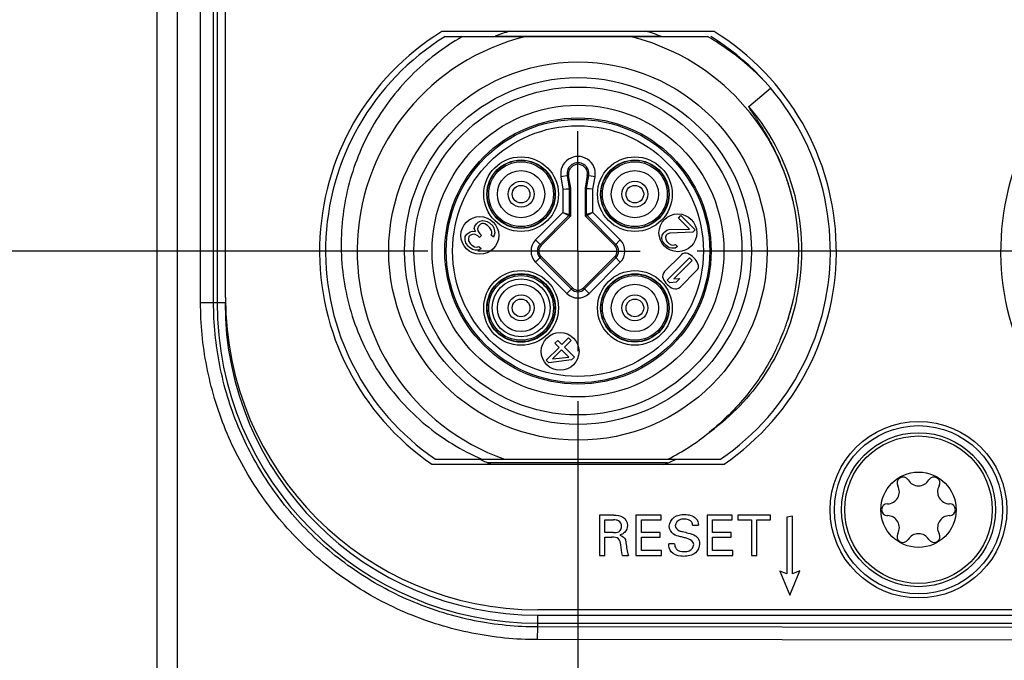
# Model space of a CAD drawing. Header units: inches. Extents: x 0 to 34, y 0 to 22.
# Tile 4 of 59: x 6.5 to 7.8, y 8.9 to 9.7. Entities that reach past the tile are written whole.
import ezdxf

# ---------------------------------------------------------------- set-up
doc = ezdxf.new("R2010")
doc.units = ezdxf.units.IN
doc.header["$LTSCALE"] = 1.87
doc.header["$MEASUREMENT"] = 0
doc.linetypes.add('CENTER', pattern=[0.6, 0.375, -0.075, 0.075, -0.075])
doc.layers.get('0').update_dxf_attribs({"linetype": 'CONTINUOUS'})
for name, color, linetype in [('02___PRT_ALL_AXES', 7, 'CONTINUOUS'), ('COSMETIC', 7, 'CONTINUOUS'), ('DEFAULT_1', 7, 'CENTER'), ('DIMENSIONS', 7, 'CONTINUOUS')]:
    doc.layers.add(name, color=color, linetype=linetype)
doc.styles.get("Standard").update_dxf_attribs({"font": 'txt', "width": 0.8})
doc.dimstyles.new('DIMSTYLE_1', dxfattribs={"dimtxt": 0.125, "dimasz": 0.18, "dimexe": 0.125, "dimexo": 0.0625, "dimgap": 0.03125, "dimtad": 0, "dimtih": 1, "dimtoh": 1, "dimdec": 3, "dimzin": 4, "dimdsep": 46, "dimtxsty": 'STANDARD', "dimblk": '_FILLED', "dimblk1": '_FILLED', "dimblk2": '_FILLED', "dimcen": 0.09, "dimadec": 0, "dimazin": 0, "dimtp": 0.001, "dimtm": 0.001, "dimtfac": 1, "dimtdec": 3, "dimtofl": 0, "dimtmove": 0, "dimatfit": 3, "dimldrblk": '_FILLED', "dimfxl": 1, "dimtolj": 1, "dimtzin": 4, "dimarcsym": 0})

# ---------------------------------------------------------------- blocks, each defined once
blk = doc.blocks.new('*D19')
at = {"layer": 'DIMENSIONS', "color": 2, "linetype": 'CONTINUOUS'}
blk.add_line((7.0374, 9.4114), (6.0124, 9.4114), dxfattribs=at)
at = {"layer": 'DIMENSIONS', "color": 2, "linetype": 'CONTINUOUS', "insert": (5.9499, 9.4739), "char_height": 0.125, "width": 1.325, "attachment_point": 3, "line_spacing_factor": 0.9}
blk.add_mtext('1.053{\\Ftxt.shx;\\W1.000000;\\H0.125000; }[26.74]', dxfattribs=at)
blk = doc.blocks.new('_FILLED')
at = {"color": 0, "linetype": 'BYBLOCK'}
blk.add_solid([(0, 0), (-1, 0.1736), (-1, -0.1736)], dxfattribs=at)
blk = doc.blocks.new('*D21')
at = {"layer": 'DIMENSIONS', "color": 2, "linetype": 'CONTINUOUS'}
blk.add_line((7.0374, 10.7914), (6.0124, 10.7914), dxfattribs=at)
at = {"layer": 'DIMENSIONS', "color": 2, "linetype": 'CONTINUOUS', "insert": (5.9499, 10.8539), "char_height": 0.125, "width": 1.325, "attachment_point": 3, "line_spacing_factor": 0.9}
blk.add_mtext('2.433{\\Ftxt.shx;\\W1.000000;\\H0.125000; }[61.79]', dxfattribs=at)
blk = doc.blocks.new('*D22')
at = {"layer": 'DIMENSIONS', "color": 2, "linetype": 'CONTINUOUS'}
blk.add_line((7.812, 11.251), (6.0124, 11.251), dxfattribs=at)
at = {"layer": 'DIMENSIONS', "color": 2, "linetype": 'CONTINUOUS', "insert": (5.9499, 11.3135), "char_height": 0.125, "width": 1.325, "attachment_point": 3, "line_spacing_factor": 0.9}
blk.add_mtext('2.892{\\Ftxt.shx;\\W1.000000;\\H0.125000; }[73.46]', dxfattribs=at)
blk = doc.blocks.new('*D23')
at = {"layer": 'DIMENSIONS', "color": 2, "linetype": 'CONTINUOUS'}
blk.add_line((7.812, 12.182), (6.0124, 12.182), dxfattribs=at)
at = {"layer": 'DIMENSIONS', "color": 2, "linetype": 'CONTINUOUS', "insert": (5.9499, 12.2445), "char_height": 0.125, "width": 1.325, "attachment_point": 3, "line_spacing_factor": 0.9}
blk.add_mtext('3.823{\\Ftxt.shx;\\W1.000000;\\H0.125000; }[97.11]', dxfattribs=at)
blk = doc.blocks.new('*D24')
at = {"layer": 'DIMENSIONS', "color": 2, "linetype": 'CONTINUOUS'}
blk.add_line((7.7634, 14.3814), (6.0124, 14.3814), dxfattribs=at)
at = {"layer": 'DIMENSIONS', "color": 2, "linetype": 'CONTINUOUS', "insert": (5.9499, 14.4439), "char_height": 0.125, "width": 1.725, "attachment_point": 3, "line_spacing_factor": 0.9}
blk.add_mtext('2X 6.023{\\Ftxt.shx;\\W1.000000;\\H0.125000; }[152.97]', dxfattribs=at)
blk = doc.blocks.new('*D25')
at = {"layer": 'DIMENSIONS', "color": 2, "linetype": 'CONTINUOUS'}
blk.add_line((8.4624, 15.948), (6.0124, 15.948), dxfattribs=at)
at = {"layer": 'DIMENSIONS', "color": 2, "linetype": 'CONTINUOUS', "insert": (5.9499, 16.0105), "char_height": 0.125, "width": 1.425, "attachment_point": 3, "line_spacing_factor": 0.9}
blk.add_mtext('7.589{\\Ftxt.shx;\\W1.000000;\\H0.125000; }[192.77]', dxfattribs=at)
blk = doc.blocks.new('*D30')
at = {"layer": 'DIMENSIONS', "color": 2, "linetype": 'CONTINUOUS'}
blk.add_line((7.2249, 9.2239), (7.2249, 7.6569), dxfattribs=at)
at = {"layer": 'DIMENSIONS', "color": 2, "linetype": 'CONTINUOUS', "insert": (7.1624, 7.5944), "char_height": 0.125, "width": 1.525, "attachment_point": 3, "rotation": 90, "line_spacing_factor": 0.9}
blk.add_mtext('4X .525{\\Ftxt.shx;\\W1.000000;\\H0.125000; }[13.34]', dxfattribs=at)
blk = doc.blocks.new('*D32')
at = {"layer": 'DIMENSIONS', "color": 2, "linetype": 'CONTINUOUS'}
blk.add_line((8.0748, 9.2239), (8.0748, 7.6569), dxfattribs=at)
at = {"layer": 'DIMENSIONS', "color": 2, "linetype": 'CONTINUOUS', "insert": (8.0123, 7.5944), "char_height": 0.125, "width": 1.325, "attachment_point": 3, "rotation": 90, "line_spacing_factor": 0.9}
blk.add_mtext('1.375{\\Ftxt.shx;\\W1.000000;\\H0.125000; }[34.92]', dxfattribs=at)
blk = doc.blocks.new('*D33')
at = {"layer": 'DIMENSIONS', "color": 2, "linetype": 'CONTINUOUS'}
blk.add_line((8.9561, 9.1835), (8.9561, 7.6569), dxfattribs=at)
at = {"layer": 'DIMENSIONS', "color": 2, "linetype": 'CONTINUOUS', "insert": (8.8936, 7.5944), "char_height": 0.125, "width": 1.325, "attachment_point": 3, "rotation": 90, "line_spacing_factor": 0.9}
blk.add_mtext('2.256{\\Ftxt.shx;\\W1.000000;\\H0.125000; }[57.31]', dxfattribs=at)
blk = doc.blocks.new('*D34')
at = {"layer": 'DIMENSIONS', "color": 2, "linetype": 'CONTINUOUS'}
blk.add_line((9.8249, 9.2228), (9.8249, 7.6569), dxfattribs=at)
at = {"layer": 'DIMENSIONS', "color": 2, "linetype": 'CONTINUOUS', "insert": (9.7624, 7.5944), "char_height": 0.125, "width": 1.625, "attachment_point": 3, "rotation": 90, "line_spacing_factor": 0.9}
blk.add_mtext('6X 3.125{\\Ftxt.shx;\\W1.000000;\\H0.125000; }[79.38]', dxfattribs=at)
blk = doc.blocks.new('*D39')
at = {"layer": 'DIMENSIONS', "color": 2, "linetype": 'CONTINUOUS'}
blk.add_line((7.2195, 12.0064), (6.0124, 12.0064), dxfattribs=at)
at = {"layer": 'DIMENSIONS', "color": 2, "linetype": 'CONTINUOUS', "insert": (5.9499, 12.0689), "char_height": 0.125, "width": 1.325, "attachment_point": 3, "line_spacing_factor": 0.9}
blk.add_mtext('3.648{\\Ftxt.shx;\\W1.000000;\\H0.125000; }[92.65]', dxfattribs=at)

msp = doc.modelspace()

# ---------------------------------------------------------------- linework, layer by layer
at = {"color": 7, "linetype": 'CONTINUOUS'}
for p, q in [((6.7249, 8.4028), (6.7249, 15.904)), ((6.6999, 8.4284), (6.6999, 15.8784)), ((6.7539, 9.3473), (6.7539, 14.9595)), ((6.7701, 9.3473), (6.7701, 14.9595)), ((6.7744, 14.9595), (6.7744, 9.3473)), ((6.7849, 9.3534), (6.7849, 14.9534)), ((7.059, 9.6791), (7.3864, 9.6791)), ((7.4383, 9.592), (7.4653, 9.6149)), ((7.2132, 9.5059), (7.2036, 9.5042)), ((7.2036, 9.5042), (7.2062, 9.4887)), ((7.2113, 9.5056), (7.2141, 9.4896)), ((7.216, 9.4897), (7.2132, 9.5059)), ((7.2365, 9.5059), (7.2338, 9.4897)), ((7.2357, 9.4896), (7.2384, 9.5056)), ((7.2462, 9.5042), (7.2365, 9.5059)), ((7.2435, 9.4887), (7.2462, 9.5042)), ((7.2062, 9.4887), (7.2141, 9.4896)), ((7.2062, 9.4887), (7.2141, 9.4892)), ((7.2062, 9.4887), (7.2062, 9.4595)), ((7.216, 9.4897), (7.2141, 9.4896)), ((7.2141, 9.4896), (7.2141, 9.4892)), ((7.216, 9.4894), (7.2141, 9.4892)), ((7.2141, 9.4892), (7.2141, 9.4571)), ((7.216, 9.4894), (7.216, 9.4897)), ((7.216, 9.4563), (7.216, 9.4894)), ((7.2337, 9.4894), (7.2357, 9.4892)), ((7.2337, 9.4894), (7.2337, 9.4563)), ((7.2338, 9.4897), (7.2357, 9.4896)), ((7.2338, 9.4897), (7.2338, 9.4894)), ((7.2435, 9.4887), (7.2357, 9.4896)), ((7.2357, 9.4892), (7.2357, 9.4896)), ((7.2357, 9.4571), (7.2357, 9.4892)), ((7.2435, 9.4887), (7.2357, 9.4892)), ((7.2435, 9.4595), (7.2435, 9.4887)), ((7.172, 9.4253), (7.2062, 9.4595)), ((7.2135, 9.4557), (7.1776, 9.4197)), ((7.179, 9.4184), (7.2155, 9.4549)), ((7.2062, 9.4595), (7.2135, 9.4557)), ((7.2062, 9.4595), (7.2141, 9.4571)), ((7.2135, 9.4557), (7.2155, 9.4549)), ((7.216, 9.4563), (7.2141, 9.4571)), ((7.2357, 9.4571), (7.2337, 9.4563)), ((7.2343, 9.4549), (7.2362, 9.4557)), ((7.2343, 9.4549), (7.2708, 9.4184)), ((7.2435, 9.4595), (7.2357, 9.4571)), ((7.2435, 9.4595), (7.2362, 9.4557)), ((7.2722, 9.4197), (7.2362, 9.4557)), ((7.2435, 9.4595), (7.2777, 9.4253)), ((7.3503, 9.4526), (7.3533, 9.4556)), ((7.3641, 9.4388), (7.3503, 9.4526)), ((7.3533, 9.4556), (7.371, 9.4379)), ((7.0955, 9.4395), (7.0963, 9.4424)), ((7.0969, 9.4357), (7.0955, 9.4395)), ((7.0963, 9.4424), (7.0981, 9.4453)), ((7.0981, 9.4453), (7.1005, 9.4476)), ((7.1007, 9.4426), (7.0994, 9.4392)), ((7.0994, 9.4392), (7.0998, 9.4365)), ((7.1005, 9.4476), (7.1028, 9.4489)), ((7.1031, 9.445), (7.1007, 9.4426)), ((7.1028, 9.4489), (7.1056, 9.4496)), ((7.1048, 9.4457), (7.1031, 9.445)), ((7.107, 9.4458), (7.1048, 9.4457)), ((7.1056, 9.4496), (7.1083, 9.4492)), ((7.1087, 9.4454), (7.107, 9.4458)), ((7.1083, 9.4492), (7.1116, 9.4483)), ((7.1119, 9.4433), (7.1087, 9.4454)), ((7.1116, 9.4483), (7.1143, 9.4468)), ((7.115, 9.4402), (7.1119, 9.4433)), ((7.1143, 9.4468), (7.1185, 9.4427)), ((7.117, 9.437), (7.115, 9.4402)), ((7.1185, 9.4427), (7.12, 9.44)), ((7.12, 9.44), (7.1209, 9.4367)), ((7.336, 9.4373), (7.3388, 9.4381)), ((7.3388, 9.4381), (7.3641, 9.4388)), ((7.371, 9.4379), (7.3681, 9.4349)), ((7.0841, 9.4249), (7.0843, 9.4294)), ((7.0843, 9.4294), (7.0862, 9.4323)), ((7.0862, 9.4323), (7.0874, 9.4335)), ((7.0874, 9.4335), (7.0903, 9.4353)), ((7.0888, 9.4297), (7.0881, 9.4269)), ((7.0881, 9.4269), (7.0884, 9.4241)), ((7.09, 9.4309), (7.0888, 9.4297)), ((7.0934, 9.4322), (7.09, 9.4309)), ((7.0903, 9.4353), (7.0931, 9.4361)), ((7.0931, 9.4361), (7.0969, 9.4357)), ((7.0956, 9.4323), (7.0934, 9.4322)), ((7.0999, 9.4304), (7.0956, 9.4323)), ((7.0998, 9.4365), (7.1023, 9.4328)), ((7.102, 9.4283), (7.0999, 9.4304)), ((7.1044, 9.4307), (7.102, 9.4283)), ((7.1023, 9.4328), (7.1044, 9.4307)), ((7.1167, 9.4314), (7.1173, 9.4332)), ((7.1193, 9.4288), (7.1167, 9.4314)), ((7.1175, 9.4354), (7.117, 9.437)), ((7.1173, 9.4332), (7.1175, 9.4354)), ((7.1205, 9.4311), (7.1193, 9.4288)), ((7.1212, 9.434), (7.1205, 9.4311)), ((7.1209, 9.4367), (7.1212, 9.434)), ((7.3297, 9.4271), (7.3301, 9.4314)), ((7.3305, 9.4239), (7.3297, 9.4271)), ((7.3301, 9.4314), (7.332, 9.4343)), ((7.332, 9.4343), (7.3332, 9.4355)), ((7.3332, 9.4355), (7.336, 9.4373)), ((7.3349, 9.4313), (7.3341, 9.4286)), ((7.3341, 9.4286), (7.3344, 9.4259)), ((7.3344, 9.4259), (7.3363, 9.4228)), ((7.3361, 9.4325), (7.3349, 9.4313)), ((7.3395, 9.4339), (7.3361, 9.4325)), ((7.3681, 9.4349), (7.3395, 9.4339)), ((7.085, 9.4217), (7.0841, 9.4249)), ((7.088, 9.4174), (7.085, 9.4217)), ((7.0891, 9.4164), (7.088, 9.4174)), ((7.0884, 9.4241), (7.0905, 9.4209)), ((7.0933, 9.4133), (7.0891, 9.4164)), ((7.0905, 9.4209), (7.0925, 9.4188)), ((7.0925, 9.4188), (7.0958, 9.4168)), ((7.0966, 9.4124), (7.0933, 9.4133)), ((7.0958, 9.4168), (7.0985, 9.4164)), ((7.0985, 9.4164), (7.1013, 9.4172)), ((7.1039, 9.4145), (7.101, 9.4127)), ((7.1013, 9.4172), (7.1039, 9.4145)), ((7.172, 9.4253), (7.179, 9.4184)), ((7.2708, 9.4184), (7.2777, 9.4253)), ((7.3328, 9.4204), (7.3305, 9.4239)), ((7.3348, 9.4184), (7.3328, 9.4204)), ((7.3389, 9.4155), (7.3348, 9.4184)), ((7.3363, 9.4228), (7.3383, 9.4209)), ((7.3383, 9.4209), (7.3413, 9.419)), ((7.342, 9.4148), (7.3389, 9.4155)), ((7.3413, 9.419), (7.344, 9.4187)), ((7.3464, 9.4151), (7.342, 9.4148)), ((7.344, 9.4187), (7.3468, 9.4195)), ((7.3492, 9.417), (7.3464, 9.4151)), ((7.3468, 9.4195), (7.3492, 9.417)), ((7.101, 9.4127), (7.0966, 9.4124)), ((7.179, 9.4045), (7.172, 9.3975)), ((7.1776, 9.4031), (7.2166, 9.3641)), ((7.179, 9.4045), (7.2179, 9.3655)), ((7.2318, 9.3655), (7.2708, 9.4045)), ((7.2332, 9.3641), (7.2722, 9.4031)), ((7.2777, 9.3975), (7.2708, 9.4045)), ((7.3329, 9.3858), (7.3535, 9.4064)), ((7.3362, 9.3752), (7.3641, 9.4031)), ((7.3641, 9.4031), (7.3676, 9.3996)), ((7.211, 9.3585), (7.172, 9.3975)), ((7.2777, 9.3975), (7.2388, 9.3585)), ((7.3676, 9.3996), (7.3445, 9.3765)), ((7.3445, 9.3765), (7.3521, 9.3771)), ((7.3521, 9.3771), (7.3473, 9.3724)), ((7.373, 9.3869), (7.3524, 9.3663)), ((7.211, 9.3585), (7.2179, 9.3655)), ((7.2318, 9.3655), (7.2388, 9.3585)), ((7.3397, 9.3717), (7.3362, 9.3752)), ((7.3473, 9.3724), (7.3397, 9.3717)), ((6.7539, 9.3473), (6.7844, 9.3473)), ((7.4872, 9.3267), (7.4871, 9.3263)), ((7.2048, 9.2946), (7.2131, 9.3029)), ((7.2131, 9.3029), (7.2163, 9.2998)), ((7.1853, 9.2751), (7.2013, 9.2911)), ((7.1961, 9.2963), (7.1996, 9.2998)), ((7.2013, 9.2911), (7.1961, 9.2963)), ((7.1996, 9.2998), (7.2048, 9.2946)), ((7.2163, 9.2998), (7.208, 9.2915)), ((7.208, 9.2915), (7.2205, 9.279)), ((7.2044, 9.2879), (7.1932, 9.2767)), ((7.1932, 9.2767), (7.2133, 9.2791)), ((7.2133, 9.2791), (7.2044, 9.2879)), ((7.2205, 9.279), (7.2169, 9.2754)), ((7.1884, 9.2719), (7.1853, 9.2751)), ((7.2169, 9.2754), (7.1884, 9.2719)), ((7.0469, 9.1516), (7.4029, 9.1516)), ((7.2695, 9.0815), (7.2516, 9.0815)), ((7.2516, 9.0815), (7.2516, 9.0313)), ((7.3287, 9.0815), (7.2972, 9.0815)), ((7.2972, 9.0815), (7.2972, 9.0313)), ((7.3287, 9.0756), (7.3287, 9.0815)), ((7.4174, 9.0815), (7.386, 9.0815)), ((7.386, 9.0815), (7.386, 9.0313)), ((7.4174, 9.0756), (7.4174, 9.0815)), ((7.4651, 9.0815), (7.4246, 9.0815)), ((7.4246, 9.0815), (7.4246, 9.0756)), ((7.4651, 9.0756), (7.4651, 9.0815)), ((7.2583, 9.0757), (7.2693, 9.0757)), ((7.2583, 9.0599), (7.2583, 9.0757)), ((7.3041, 9.0756), (7.3287, 9.0756)), ((7.3041, 9.06), (7.3041, 9.0756)), ((7.3929, 9.0756), (7.4174, 9.0756)), ((7.3929, 9.06), (7.3929, 9.0756)), ((7.4246, 9.0756), (7.4414, 9.0756)), ((7.4414, 9.0756), (7.4414, 9.0313)), ((7.4483, 9.0756), (7.4651, 9.0756)), ((7.4483, 9.0313), (7.4483, 9.0756)), ((7.4927, 9.0802), (7.4856, 9.079)), ((7.4856, 9.079), (7.4856, 9.0084)), ((7.4927, 9.0083), (7.4927, 9.0802)), ((7.2693, 9.0599), (7.2583, 9.0599)), ((7.3275, 9.06), (7.3041, 9.06)), ((7.3275, 9.0541), (7.3275, 9.06)), ((7.368, 9.069), (7.3752, 9.069)), ((7.4163, 9.06), (7.3929, 9.06)), ((7.4163, 9.0541), (7.4163, 9.06)), ((7.2585, 9.054), (7.2672, 9.054)), ((7.2585, 9.0313), (7.2585, 9.054)), ((7.3041, 9.0541), (7.3275, 9.0541)), ((7.3041, 9.0374), (7.3041, 9.0541)), ((7.3455, 9.046), (7.3382, 9.046)), ((7.3929, 9.0541), (7.4163, 9.0541)), ((7.3929, 9.0374), (7.3929, 9.0541)), ((7.3292, 9.0374), (7.3041, 9.0374)), ((7.3292, 9.0313), (7.3292, 9.0374)), ((7.418, 9.0374), (7.3929, 9.0374)), ((7.418, 9.0313), (7.418, 9.0374)), ((7.2516, 9.0313), (7.2585, 9.0313)), ((7.2805, 9.0313), (7.2879, 9.0313)), ((7.2972, 9.0313), (7.3292, 9.0313)), ((7.386, 9.0313), (7.418, 9.0313)), ((7.4414, 9.0313), (7.4483, 9.0313)), ((7.4856, 9.0084), (7.4767, 9.0119)), ((7.4767, 9.0119), (7.4893, 8.9817)), ((7.4893, 8.9817), (7.5018, 9.0123)), ((7.5018, 9.0123), (7.4927, 9.0083)), ((9.8749, 8.9634), (7.1749, 8.9634)), ((7.1749, 8.9568), (9.8749, 8.9568)), ((7.1749, 8.942), (7.1749, 8.9568)), ((7.1749, 8.9468), (9.8749, 8.9468)), ((7.1745, 8.9262), (7.1749, 8.942)), ((8.5136, 8.9403), (7.1749, 8.942)), ((8.4986, 8.9245), (7.1745, 8.9262))]:
    msp.add_line(p, q, dxfattribs=at)
for centre, radius in [((7.2249, 9.4114), 0.2362), ((7.2249, 9.4114), 0.2165), ((7.2249, 9.4114), 0.2047), ((7.2249, 9.4114), 0.1821), ((7.2249, 9.4114), 0.1662), ((7.2249, 9.4114), 0.1644), ((7.2249, 9.4114), 0.1565), ((7.1539, 9.4824), 0.0466), ((7.1539, 9.4824), 0.0427), ((7.1539, 9.4824), 0.0423), ((7.2959, 9.4824), 0.0466), ((7.2959, 9.4824), 0.0427), ((7.2959, 9.4824), 0.0423), ((7.1539, 9.4824), 0.0404), ((7.1539, 9.4824), 0.0295), ((7.2959, 9.4824), 0.0404), ((7.2959, 9.4824), 0.0295), ((7.1539, 9.4824), 0.0162), ((7.1539, 9.4824), 0.011), ((7.2959, 9.4824), 0.0162), ((7.2959, 9.4824), 0.011), ((7.1024, 9.4309), 0.0236), ((7.3496, 9.4342), 0.0236), ((7.1539, 9.3404), 0.0467), ((7.1539, 9.3404), 0.0428), ((7.1539, 9.3404), 0.0423), ((7.1539, 9.3404), 0.0404), ((7.1539, 9.3404), 0.0362), ((7.2959, 9.3404), 0.0466), ((7.2959, 9.3404), 0.0427), ((7.2959, 9.3404), 0.0423), ((7.2959, 9.3404), 0.0404), ((7.1539, 9.3404), 0.0295), ((7.2959, 9.3404), 0.0295), ((7.1539, 9.3404), 0.0162), ((7.2959, 9.3404), 0.0162), ((7.1539, 9.3404), 0.011), ((7.2959, 9.3404), 0.011), ((7.2026, 9.2861), 0.0236), ((7.6499, 9.0884), 0.0961), ((7.6499, 9.0884), 0.0921), ((7.6499, 9.0884), 0.047)]:
    msp.add_circle(centre, radius, dxfattribs=at)
for centre, radius, start, end in [((7.2249, 9.4114), 0.2874, 107.2366, 111.0566), ((7.2249, 9.4114), 0.2874, 68.773, 72.8905), ((7.2249, 9.4114), 0.315, 121.7883, 235.5885), ((7.2249, 9.4114), 0.2756, 103.7291, 250.537), ((7.2249, 9.4114), 0.2756, 13.0009, 76.2709), ((7.2309, 9.4059), 0.3144, 47.6481, 60.3658), ((7.2249, 9.4114), 0.315, 304.4115, 58.2117), ((7.2306, 9.4055), 0.3149, 44.1241, 47.6428), ((7.2249, 9.4114), 0.2795, 12.5354, 40.2368), ((7.2249, 9.5079), 0.0216, 350.3123, 189.6877), ((7.2249, 9.5079), 0.0137, 350.3123, 189.6877), ((7.2249, 9.5079), 0.0118, 350.3123, 189.6877), ((7.2249, 9.4114), 0.2756, 342.5139, 12.5), ((7.2132, 9.4088), 0.2876, 12.5067, 12.9869), ((7.2249, 9.4114), 0.2795, 347.4822, 12.5369), ((7.1859, 9.4114), 0.0196, 135, 225), ((7.1859, 9.4114), 0.0118, 135, 225), ((7.1859, 9.4114), 0.00984, 135, 225), ((7.2639, 9.4114), 0.00984, 315, 45), ((7.2639, 9.4114), 0.0118, 315, 45), ((7.2639, 9.4114), 0.0196, 315, 45), ((7.3591, 9.4009), 0.00787, 67.0243, 135), ((7.3529, 9.3864), 0.0236, 22.9757, 67.0243), ((7.3674, 9.3925), 0.00787, 315, 22.9757), ((7.3384, 9.3802), 0.00787, 135, 202.9757), ((7.3529, 9.3864), 0.0236, 202.9757, 247.0243), ((7.2249, 9.3724), 0.0118, 225, 315), ((7.2249, 9.3724), 0.00984, 225, 315), ((7.3468, 9.3719), 0.00787, 247.0243, 315), ((7.1749, 9.3534), 0.39, 180, 270), ((7.2249, 9.3724), 0.0196, 225, 315), ((7.1749, 9.3473), 0.4005, 180, 270), ((7.1749, 9.3473), 0.3905, 180, 270), ((7.2131, 9.414), 0.2876, 342.3214, 346.264), ((7.2146, 9.4137), 0.2862, 346.266, 347.5007), ((7.2129, 9.4141), 0.2878, 338.5501, 341.4465), ((7.2127, 9.4142), 0.2881, 341.4461, 342.2362), ((7.2133, 9.414), 0.2874, 336.7371, 338.5487), ((7.2116, 9.4147), 0.2893, 333.8722, 336.7355), ((7.2104, 9.4038), 0.2823, 296.6903, 309.189), ((7.2252, 9.4109), 0.279, 305.9037, 307.5545), ((7.2249, 9.4114), 0.2874, 244.9982, 247.8099), ((7.2249, 9.4114), 0.2874, 291.9267, 295.0477), ((7.6306, 9.1218), 0.00748, 30.7228, 209.2772), ((7.6499, 9.1333), 0.015, 210.7228, 329.2772), ((7.6692, 9.1218), 0.00748, 330.7228, 149.2772), ((7.611, 9.1108), 0.015, 270.7228, 29.2772), ((7.6887, 9.1108), 0.015, 150.7228, 269.2772), ((7.6113, 9.0884), 0.00748, 90.7228, 269.2772), ((7.6885, 9.0884), 0.00748, 270.7228, 89.2772), ((7.611, 9.066), 0.015, 330.7228, 89.2772), ((7.6887, 9.066), 0.015, 90.7228, 209.2772), ((7.6306, 9.055), 0.00748, 150.7228, 329.2772), ((7.6499, 9.0435), 0.015, 30.7228, 149.2772), ((7.6692, 9.055), 0.00748, 210.7228, 29.2772)]:
    msp.add_arc(centre, radius, start, end, dxfattribs=at)
msp.add_ellipse((7.2357, 9.4563), major_axis=(-0.00182, -0.00075), ratio=0.999978, start_param=-0.392691, end_param=0.392691, dxfattribs=at)
for points, knots in [([(7.0804, 9.6791), (7.0572, 9.6658), (7.014, 9.6327), (6.9648, 9.5679), (6.9346, 9.4923), (6.9287, 9.4382), (6.9294, 9.4114)], [0, 0, 0, 0, 0.250018, 0.500019, 0.750011, 1, 1, 1, 1]), ([(7.4934, 9.4734), (7.4922, 9.4788), (7.4894, 9.4894), (7.4843, 9.5051), (7.4784, 9.5204), (7.4728, 9.533), (7.4678, 9.5428), (7.464, 9.55), (7.4599, 9.5572), (7.4563, 9.5631), (7.4534, 9.5677), (7.4512, 9.5712), (7.449, 9.5746), (7.4467, 9.5781), (7.4448, 9.5809), (7.4433, 9.5832), (7.4421, 9.5849), (7.441, 9.5866), (7.4401, 9.5881), (7.4393, 9.5892), (7.4388, 9.5901), (7.4384, 9.5909), (7.4382, 9.5915), (7.4382, 9.5919), (7.4383, 9.592)], [0, 0, 0, 0, 0.125101, 0.2502, 0.375296, 0.500389, 0.562941, 0.62549, 0.688038, 0.750583, 0.781855, 0.813124, 0.844392, 0.875656, 0.906914, 0.922539, 0.938161, 0.953776, 0.969378, 0.977171, 0.984949, 0.99269, 0.996514, 1, 1, 1, 1]), ([(6.9294, 9.4114), (6.9302, 9.3839), (6.9395, 9.3288), (6.9759, 9.2536), (7.032, 9.1915), (7.0797, 9.1624), (7.105, 9.1516)], [0, 0, 0, 0, 0.250022, 0.500026, 0.750017, 1, 1, 1, 1]), ([(7.1745, 8.9262), (7.147, 8.9261), (7.1056, 8.9304), (7.052, 8.9439), (7.0129, 8.958), (6.9753, 8.9758), (6.9398, 8.9972), (6.9065, 9.022), (6.8759, 9.05), (6.8481, 9.0808), (6.8234, 9.1144), (6.8021, 9.1502), (6.7845, 9.1879), (6.7708, 9.227), (6.7578, 9.2798), (6.7538, 9.3205), (6.7539, 9.3473)], [0, 0, 0, 0, 0.124739, 0.187613, 0.250556, 0.313408, 0.376129, 0.438787, 0.501458, 0.564244, 0.627228, 0.690284, 0.753209, 0.815841, 0.87801, 1, 1, 1, 1]), ([(7.1749, 8.942), (7.1484, 8.942), (7.0954, 8.9473), (7.019, 8.9706), (6.9485, 9.0083), (6.8868, 9.059), (6.8361, 9.1208), (6.7985, 9.1913), (6.7753, 9.2678), (6.7701, 9.3209), (6.7701, 9.3473)], [0, 0, 0, 0, 0.124968, 0.249973, 0.374955, 0.499954, 0.624962, 0.749971, 0.875, 1, 1, 1, 1]), ([(7.4978, 9.3508), (7.4943, 9.335), (7.4844, 9.3039), (7.4619, 9.2605), (7.4321, 9.2217), (7.4081, 9.1997), (7.3952, 9.1898)], [0, 0, 0, 0, 0.25, 0.499998, 0.749998, 1, 1, 1, 1]), ([(7.4713, 9.2873), (7.4616, 9.2675), (7.4376, 9.23), (7.4059, 9.1989), (7.3888, 9.185)], [0, 0, 0, 0, 0.499908, 1, 1, 1, 1]), ([(7.3389, 9.0678), (7.3389, 9.0721), (7.3441, 9.0811), (7.3535, 9.0825), (7.358, 9.0825)], [0, 0, 0, 0, 0.483501, 1, 1, 1, 1]), ([(7.2793, 9.0676), (7.2793, 9.0703), (7.2765, 9.0757), (7.2713, 9.0757), (7.2693, 9.0757)], [0, 0, 0, 0, 0.570274, 1, 1, 1, 1]), ([(7.3574, 9.0767), (7.3559, 9.0767), (7.351, 9.0765), (7.3463, 9.0718), (7.3463, 9.0685)], [0, 0, 0, 0, 0.321174, 1, 1, 1, 1]), ([(7.368, 9.069), (7.3679, 9.0703), (7.3668, 9.0753), (7.3608, 9.0767), (7.3574, 9.0767)], [0, 0, 0, 0, 0.280948, 1, 1, 1, 1]), ([(7.2759, 9.061), (7.2773, 9.0618), (7.279, 9.0641), (7.2793, 9.0666), (7.2793, 9.0676)], [0, 0, 0, 0, 0.640519, 1, 1, 1, 1]), ([(7.3578, 9.0535), (7.3561, 9.0539), (7.3515, 9.0551), (7.3467, 9.0562), (7.3442, 9.058)], [0, 0, 0, 0, 0.358809, 1, 1, 1, 1]), ([(7.3463, 9.0685), (7.3463, 9.0658), (7.3501, 9.0621), (7.354, 9.0614), (7.3553, 9.0611)], [0, 0, 0, 0, 0.660144, 1, 1, 1, 1]), ([(7.3553, 9.0611), (7.3577, 9.0605), (7.3632, 9.0591), (7.3689, 9.0576), (7.3715, 9.0558)], [0, 0, 0, 0, 0.433465, 1, 1, 1, 1]), ([(7.2782, 9.0446), (7.2779, 9.0472), (7.2768, 9.0538), (7.2701, 9.054), (7.2672, 9.054)], [0, 0, 0, 0, 0.479627, 1, 1, 1, 1]), ([(7.2772, 9.0568), (7.28, 9.056), (7.2842, 9.0528), (7.2847, 9.0485), (7.2848, 9.0471)], [0, 0, 0, 0, 0.686903, 1, 1, 1, 1]), ([(7.3455, 9.046), (7.3456, 9.0438), (7.3467, 9.0374), (7.3539, 9.0361), (7.3576, 9.0361)], [0, 0, 0, 0, 0.373155, 1, 1, 1, 1]), ([(7.3765, 9.0458), (7.3765, 9.0417), (7.3721, 9.032), (7.3619, 9.0302), (7.3567, 9.0302)], [0, 0, 0, 0, 0.443283, 1, 1, 1, 1]), ([(7.3576, 9.0361), (7.3597, 9.0361), (7.3651, 9.0364), (7.3693, 9.0418), (7.3693, 9.045)], [0, 0, 0, 0, 0.395927, 1, 1, 1, 1]), ([(7.3693, 9.045), (7.3693, 9.0483), (7.364, 9.0523), (7.3594, 9.0531), (7.3578, 9.0535)], [0, 0, 0, 0, 0.667332, 1, 1, 1, 1]), ([(7.3715, 9.0558), (7.3726, 9.0551), (7.3755, 9.0525), (7.3765, 9.0484), (7.3765, 9.0458)], [0, 0, 0, 0, 0.325658, 1, 1, 1, 1]), ([(7.3567, 9.0302), (7.3556, 9.0302), (7.3501, 9.0304), (7.3439, 9.0324), (7.3412, 9.0358)], [0, 0, 0, 0, 0.207811, 1, 1, 1, 1])]:
    msp.add_open_spline(points, degree=3, knots=knots, dxfattribs=at)
for points in [[(7.2141, 9.4571), (7.2141, 9.4566), (7.2139, 9.456), (7.2135, 9.4557)], [(7.2155, 9.4549), (7.2158, 9.4552), (7.216, 9.4558), (7.216, 9.4563)], [(7.2362, 9.4557), (7.2359, 9.456), (7.2357, 9.4566), (7.2357, 9.4571)], [(7.2695, 9.0815), (7.2734, 9.0815), (7.2777, 9.0813), (7.281, 9.0792)], [(7.358, 9.0825), (7.363, 9.0825), (7.3688, 9.0812), (7.3722, 9.0776)], [(7.281, 9.0792), (7.2843, 9.0771), (7.2866, 9.0728), (7.2866, 9.0689)], [(7.3722, 9.0776), (7.3742, 9.0753), (7.375, 9.072), (7.3752, 9.069)], [(7.2693, 9.0599), (7.2715, 9.0599), (7.274, 9.0599), (7.2759, 9.061)], [(7.2831, 9.06), (7.2815, 9.0585), (7.2793, 9.0574), (7.2772, 9.0568)], [(7.2866, 9.0689), (7.2866, 9.0658), (7.2853, 9.0623), (7.2831, 9.06)], [(7.3442, 9.058), (7.3411, 9.0601), (7.3389, 9.0641), (7.3389, 9.0678)], [(7.2805, 9.0313), (7.2791, 9.0356), (7.2788, 9.0402), (7.2782, 9.0446)], [(7.2848, 9.0471), (7.2854, 9.0418), (7.2862, 9.0364), (7.2879, 9.0313)], [(7.3412, 9.0358), (7.339, 9.0386), (7.3382, 9.0425), (7.3382, 9.046)]]:
    msp.add_open_spline(points, degree=3, dxfattribs=at)
at = {"layer": '02___PRT_ALL_AXES', "color": 7, "linetype": 'CONTINUOUS'}
for p, q in [((7.395, 9.6854), (7.0548, 9.6854)), ((7.328, 9.6794), (7.1225, 9.6794)), ((7.0425, 9.1454), (7.4072, 9.1454)), ((7.1123, 9.1474), (7.3366, 9.1474))]:
    msp.add_line(p, q, dxfattribs=at)
msp.add_circle((7.6499, 9.0884), 0.105, dxfattribs=at)
for centre, start, end in [((7.2249, 9.4114), 121.8305, 235.5688), ((7.2249, 9.4114), 304.4312, 58.1695), ((8.0749, 9.4114), 121.8305, 235.5688)]:
    msp.add_arc(centre, 0.3225, start, end, dxfattribs=at)
at = {"layer": 'COSMETIC', "color": 7, "linetype": 'CONTINUOUS'}
msp.add_circle((7.6499, 9.0884), 0.1102, dxfattribs=at)
at = {"layer": 'DEFAULT_1', "color": 7, "linetype": 'CENTER'}
for p, q in [((7.2249, 9.4114), (7.2249, 9.5609)), ((7.2249, 9.4114), (7.0999, 9.4114)), ((7.2249, 9.4114), (7.3027, 9.4114)), ((7.2249, 9.4114), (7.2249, 9.2864)), ((8.0748, 9.4114), (7.3027, 9.4114))]:
    msp.add_line(p, q, dxfattribs=at)

# ---------------------------------------------------------------- dimensions: what is measured, and where the dimension line sits
at = {"layer": 'DIMENSIONS', "color": 2, "linetype": 'CONTINUOUS'}
for feature_location, offset, dtype, origin, picture, middle in [((8.4624, 15.948), (-2.45, 0), 0, (8.5249, 8.3588), '*D25', (5.2374, 15.948)), ((7.812, 12.182), (-1.7996, 0), 0, (7.8745, 8.3588), '*D23', (5.2874, 12.182)), ((7.2195, 12.0064), (-1.2071, 0), 0, (7.282, 8.3588), '*D39', (5.2874, 12.0064)), ((7.812, 11.251), (-1.7996, 0), 0, (7.8745, 8.3588), '*D22', (5.2874, 11.251)), ((7.0374, 10.7914), (-1.025, 0), 0, (7.0999, 8.3588), '*D21', (5.2874, 10.7914)), ((7.0374, 9.4114), (-1.025, 0), 0, (8.5249, 8.3588), '*D19', (5.2874, 9.4114)), ((8.0748, 9.2239), (0, -1.567), 1, (6.6999, 9.2864), '*D32', (8.0748, 6.9319)), ((8.9561, 9.1835), (0, -1.5266), 1, (6.6999, 9.246), '*D33', (8.9561, 6.9319))]:
    dim = msp.add_ordinate_dim(feature_location=feature_location, offset=offset, dtype=dtype, origin=origin, dimstyle='DIMSTYLE_1', dxfattribs=at)
    dim.commit()
    dim.dimension.update_dxf_attribs({"geometry": picture, "text_midpoint": middle})
for feature_location, offset, dtype, origin, text, picture, middle in [((7.7634, 14.3814), (-1.751, 0), 0, (7.8259, 8.3588), '2X <>', '*D24', (5.0874, 14.3814)), ((9.8249, 9.2228), (0, -1.5659), 1, (6.6999, 9.2853), '6X <>', '*D34', (9.8249, 6.7819)), ((7.2249, 9.2239), (0, -1.567), 1, (6.6999, 8.4284), '4X <>', '*D30', (7.2249, 6.8319))]:
    dim = msp.add_ordinate_dim(feature_location=feature_location, offset=offset, dtype=dtype, origin=origin, text=text, dimstyle='DIMSTYLE_1', dxfattribs=at)
    dim.commit()
    dim.dimension.update_dxf_attribs({"geometry": picture, "text_midpoint": middle})

doc.saveas('drawing.dxf')
